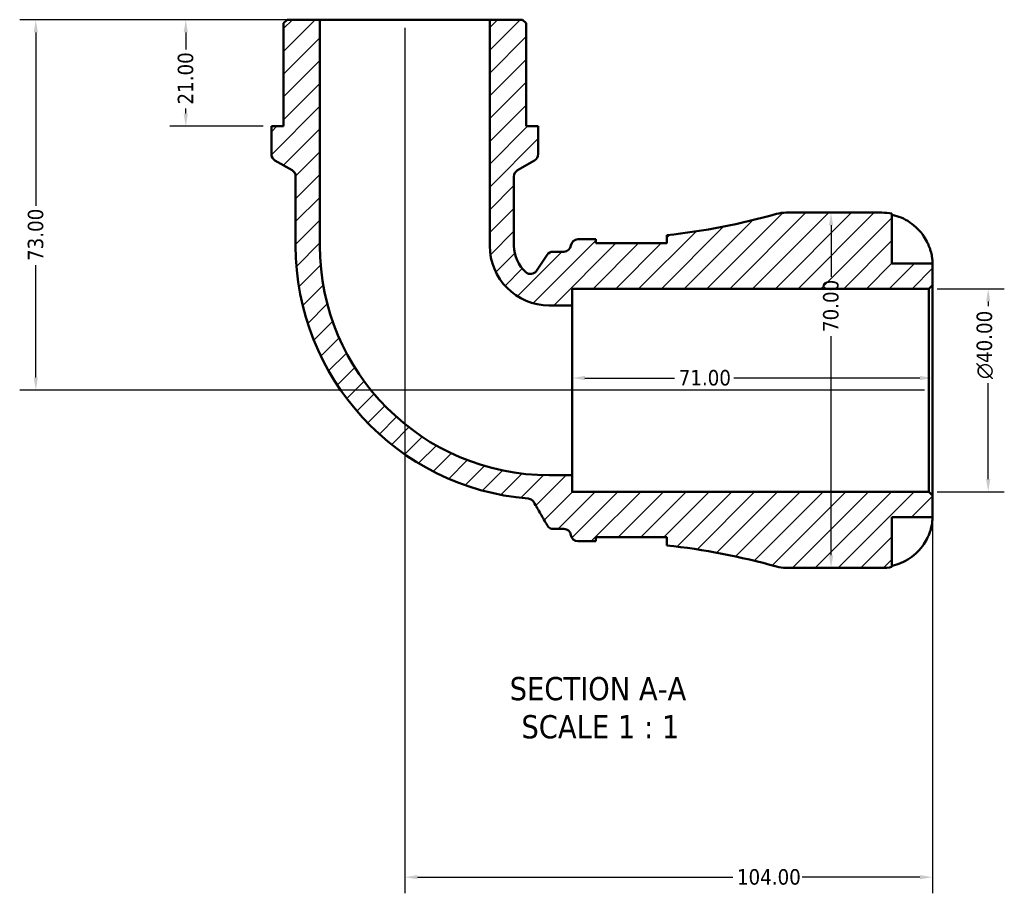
# Model space of a CAD drawing. Header units: millimetres. Extents: x 0 to 902, y -213 to 607.
# Tile 1 of 5: x 278 to 472, y -213 to -41. Entities that reach past the tile are written whole.
import ezdxf

# ---------------------------------------------------------------- set-up
doc = ezdxf.new("R2010")
doc.units = ezdxf.units.MM
for name, color, linetype, lineweight in [('Dimension (ANSI)', 7, 'Continuous', 25), ('Hatch (ANSI)', 7, 'Continuous', 18), ('Symbol (ANSI)', 7, 'Continuous', 25), ('Visible (ANSI)', 7, 'Continuous', 50)]:
    doc.layers.add(name, color=color, linetype=linetype, lineweight=lineweight)
doc.styles.add('Label Text (ANSI)', font='tahoma.ttf')
doc.styles.add('Note Text (ANSI)', font='tahoma.ttf')
doc.dimstyles.new('Default - mm (ANSI)', dxfattribs={"dimtxt": 3.04800009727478, "dimasz": 2.5, "dimexe": 3.175, "dimexo": 1.6002, "dimgap": 0.7999999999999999, "dimtad": 0, "dimtoh": 1, "dimrnd": 1e-08, "dimzin": 4, "dimdsep": 46, "dimtxsty": 'Note Text (ANSI)', "dimcen": 0.09, "dimdle": 10, "dimclrd": 256, "dimclre": 256, "dimclrt": 256, "dimadec": 1, "dimazin": 1, "dimtfac": 1, "dimtofl": 0, "dimtmove": 0, "dimatfit": 3, "dimfxl": 1, "dimtolj": 1, "dimtzin": 4, "dimlwd": -1, "dimlwe": -1, "dimarcsym": 0})

# ---------------------------------------------------------------- blocks, each defined once
blk = doc.blocks.new('*D7')
at = {"layer": 'Defpoints', "color": 0, "transparency": 16777216}
for p in [(387.193529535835, -111.2189516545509), (387.193529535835, -113.6362054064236), (458.1935295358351, -113.6362054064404)]:
    blk.add_point(p, dxfattribs=at)
at = {"layer": 'Dimension (ANSI)', "transparency": 16777216}
for p, q in [((389.693529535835, -111.2189516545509), (407.3681163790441, -111.2189516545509)), ((455.6935295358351, -111.2189516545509), (419.0189426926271, -111.2189516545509))]:
    blk.add_line(p, q, dxfattribs=at)
for points in [[(389.693529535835, -110.8022849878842), (389.693529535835, -111.6356183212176), (387.193529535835, -111.2189516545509)], [(455.6935295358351, -110.8022849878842), (455.6935295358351, -111.6356183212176), (458.1935295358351, -111.2189516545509)]]:
    blk.add_solid(points, dxfattribs=at)
at = {"layer": 'Dimension (ANSI)', "transparency": 16777216, "insert": (408.1681163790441, -109.6325177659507), "char_height": 3.04800009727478, "attachment_point": 1, "style": 'Note Text (ANSI)'}
blk.add_mtext('\\A1;71.00', dxfattribs=at)
blk = doc.blocks.new('*D8')
at = {"layer": 'Defpoints', "color": 0, "transparency": 16777216}
for p in [(457.4935295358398, -93.6362054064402), (469.1656013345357, -93.6362054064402), (457.4935295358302, -133.6362054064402)]:
    blk.add_point(p, dxfattribs=at)
at = {"layer": 'Dimension (ANSI)', "transparency": 16777216}
for p, q in [((459.0937295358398, -93.6362054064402), (472.3406013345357, -93.6362054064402)), ((469.1656013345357, -96.1362054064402), (469.1656013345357, -97.08044957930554)), ((469.1656013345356, -131.1362054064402), (469.1656013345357, -112.2262502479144)), ((459.0937295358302, -133.6362054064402), (472.3406013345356, -133.6362054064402))]:
    blk.add_line(p, q, dxfattribs=at)
for points in [[(468.748934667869, -96.1362054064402), (469.5822680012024, -96.1362054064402), (469.1656013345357, -93.6362054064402)], [(468.7489346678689, -131.1362054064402), (469.5822680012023, -131.1362054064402), (469.1656013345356, -133.6362054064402)]]:
    blk.add_solid(points, dxfattribs=at)
at = {"layer": 'Dimension (ANSI)', "transparency": 16777216, "insert": (466.8725921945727, -111.4262502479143), "char_height": 3.04800009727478, "attachment_point": 1, "rotation": 90, "style": 'Note Text (ANSI)'}
blk.add_mtext('\\A1;\\fAIGDT|b0|i0;\\H3.0480;\\ln\\fTahoma|b0|i0;\\H3.0480;40.00', dxfattribs=at)
blk = doc.blocks.new('*D9')
at = {"layer": 'Defpoints', "color": 0, "transparency": 16777216}
for p in [(337.4624795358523, -40.63620540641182), (311.0300295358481, -61.63620540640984), (327.9018795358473, -61.63620540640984)]:
    blk.add_point(p, dxfattribs=at)
at = {"layer": 'Dimension (ANSI)', "transparency": 16777216}
for p, q in [((335.8622795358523, -40.63620540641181), (307.8550295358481, -40.63620540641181)), ((311.0300295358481, -43.13620540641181), (311.0300295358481, -46.51176314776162)), ((311.0300295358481, -59.13620540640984), (311.0300295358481, -58.14211934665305)), ((326.3016795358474, -61.63620540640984), (307.8550295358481, -61.63620540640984))]:
    blk.add_line(p, q, dxfattribs=at)
for points in [[(310.6133628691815, -43.13620540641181), (311.4466962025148, -43.13620540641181), (311.0300295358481, -40.63620540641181)], [(310.6133628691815, -59.13620540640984), (311.4466962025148, -59.13620540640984), (311.0300295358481, -61.63620540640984)]]:
    blk.add_solid(points, dxfattribs=at)
at = {"layer": 'Dimension (ANSI)', "transparency": 16777216, "insert": (309.4425721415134, -57.342119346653), "char_height": 3.04800009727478, "attachment_point": 1, "rotation": 90, "style": 'Note Text (ANSI)'}
blk.add_mtext('\\A1;21.00', dxfattribs=at)
blk = doc.blocks.new('*D10')
at = {"layer": 'Defpoints', "color": 0, "transparency": 16777216}
for p in [(337.4624795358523, -40.63620540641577), (281.4736122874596, -113.6362054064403), (458.1935295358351, -113.6362054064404)]:
    blk.add_point(p, dxfattribs=at)
at = {"layer": 'Dimension (ANSI)', "transparency": 16777216}
for p, q in [((335.8622795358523, -40.63620540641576), (278.2986122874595, -40.63620540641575)), ((281.4736122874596, -43.13620540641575), (281.4736122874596, -77.3107922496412)), ((281.4736122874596, -111.1362054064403), (281.4736122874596, -88.96161856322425)), ((456.5933295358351, -113.6362054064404), (278.2986122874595, -113.6362054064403))]:
    blk.add_line(p, q, dxfattribs=at)
for points in [[(281.0569456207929, -43.13620540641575), (281.8902789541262, -43.13620540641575), (281.4736122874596, -40.63620540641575)], [(281.0569456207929, -111.1362054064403), (281.8902789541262, -111.1362054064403), (281.4736122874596, -113.6362054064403)]]:
    blk.add_solid(points, dxfattribs=at)
at = {"layer": 'Dimension (ANSI)', "transparency": 16777216, "insert": (279.8861548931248, -88.16161856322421), "char_height": 3.04800009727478, "attachment_point": 1, "rotation": 90, "style": 'Note Text (ANSI)'}
blk.add_mtext('\\A1;73.00', dxfattribs=at)
blk = doc.blocks.new('*D11')
at = {"layer": 'Defpoints', "color": 0, "transparency": 16777216}
for p in [(354.1935295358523, -40.63620540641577), (458.1935295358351, -134.3362054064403), (458.1935295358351, -209.5486038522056)]:
    blk.add_point(p, dxfattribs=at)
at = {"layer": 'Dimension (ANSI)', "transparency": 16777216}
for p, q in [((354.1935295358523, -42.23640540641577), (354.1935295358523, -212.7236038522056)), ((458.1935295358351, -135.9364054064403), (458.1935295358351, -212.7236038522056)), ((356.6935295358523, -209.5486038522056), (418.8538221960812, -209.5486038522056)), ((455.6935295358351, -209.5486038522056), (432.5332368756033, -209.5486038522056))]:
    blk.add_line(p, q, dxfattribs=at)
for points in [[(356.6935295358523, -209.1319371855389), (356.6935295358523, -209.9652705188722), (354.1935295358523, -209.5486038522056)], [(455.6935295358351, -209.1319371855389), (455.6935295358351, -209.9652705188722), (458.1935295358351, -209.5486038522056)]]:
    blk.add_solid(points, dxfattribs=at)
at = {"layer": 'Dimension (ANSI)', "transparency": 16777216, "insert": (419.6538221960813, -207.9621699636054), "char_height": 3.04800009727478, "attachment_point": 1, "style": 'Note Text (ANSI)'}
blk.add_mtext('\\A1;104.00', dxfattribs=at)
blk = doc.blocks.new('*D12')
at = {"layer": 'Defpoints', "color": 0, "transparency": 16777216}
for p in [(438.1997461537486, -78.63620540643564), (438.1997461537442, -78.63620540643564), (438.1997461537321, -148.6362054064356)]:
    blk.add_point(p, dxfattribs=at)
at = {"layer": 'Dimension (ANSI)', "transparency": 16777216}
for p, q in [((438.1997461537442, -81.13620540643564), (438.1997461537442, -91.31079224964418)), ((438.1997461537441, -146.1362054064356), (438.1997461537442, -102.9616185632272))]:
    blk.add_line(p, q, dxfattribs=at)
for points in [[(437.7830794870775, -81.13620540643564), (438.6164128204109, -81.13620540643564), (438.1997461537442, -78.63620540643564)], [(437.7830794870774, -146.1362054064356), (438.6164128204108, -146.1362054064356), (438.1997461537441, -148.6362054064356)]]:
    blk.add_solid(points, dxfattribs=at)
at = {"layer": 'Dimension (ANSI)', "transparency": 16777216, "insert": (436.613312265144, -102.1616185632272), "char_height": 3.04800009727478, "attachment_point": 1, "rotation": 90, "style": 'Note Text (ANSI)'}
blk.add_mtext('\\A1;70.00', dxfattribs=at)

msp = doc.modelspace()

# ---------------------------------------------------------------- hatches: boundary and pattern name
at = {"layer": 'Hatch (ANSI)'}
h = msp.add_hatch(dxfattribs=at)
h.set_pattern_fill('ANSI31', color=256, scale=25.4, style=0)
h.set_pattern_definition([(45, (0, 0), (-2.245064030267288, 2.245064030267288), [])])
edge = h.paths.add_edge_path()
edge.add_ellipse((429.3487800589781, -141.6362054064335), major_axis=(-1.889832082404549, -6.74006933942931), ratio=1, start_angle=0, end_angle=15.66283941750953)
edge.add_line((429.3487800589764, -148.6362054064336), (448.1935295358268, -148.636205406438))
edge.add_ellipse((448.1935295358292, -138.6362054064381), major_axis=(-2.363349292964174e-12, -9.999999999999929), ratio=1, start_angle=5.544215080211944e-14, end_angle=11.53695903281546)
edge.add_line((450.1935295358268, -148.4341643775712), (450.1935295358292, -138.6362054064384))
edge.add_line((450.1935295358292, -138.6362054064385), (458.1935295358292, -138.6362054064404))
edge.add_line((458.1935295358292, -138.6362054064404), (458.1935295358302, -134.3362054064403))
edge.add_line((458.1935295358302, -134.3362054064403), (457.4935295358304, -133.6362054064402))
edge.add_line((457.4935295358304, -133.6362054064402), (387.1935295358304, -133.6362054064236))
edge.add_line((387.1935295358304, -133.6362054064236), (387.1935295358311, -130.3672554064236))
edge.add_line((387.1935295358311, -130.3672554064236), (382.6585295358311, -130.3672554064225))
edge.add_ellipse((382.6585295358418, -85.1712054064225), major_axis=(-1.067696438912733e-11, -45.19605), ratio=1, start_angle=270, end_angle=360, ccw=False)
edge.add_line((337.4624795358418, -85.17120540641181), (337.4624795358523, -40.6362054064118))
edge.add_line((337.4624795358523, -40.63620540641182), (330.9920295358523, -40.63620540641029))
edge.add_line((330.9920295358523, -40.63620540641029), (330.2920295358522, -41.33620540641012))
edge.add_line((330.2920295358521, -41.33620540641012), (330.2920295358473, -61.63620540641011))
edge.add_line((330.2920295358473, -61.63620540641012), (327.9018795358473, -61.63620540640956))
edge.add_line((327.9018795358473, -61.63620540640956), (327.901879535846, -67.12791502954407))
edge.add_ellipse((329.3018795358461, -67.12791502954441), major_axis=(-1.40000000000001, 3.308689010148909e-13), ratio=1, start_angle=0, end_angle=59.99999999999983)
edge.add_line((328.6018795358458, -68.34035059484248), (331.9821795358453, -70.29196770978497))
edge.add_ellipse((331.282179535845, -71.50440327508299), major_axis=(0.7000000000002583, 1.212435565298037), ratio=1, start_angle=299.999999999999, end_angle=359.99999999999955, ccw=False)
edge.add_line((332.682179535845, -71.50440327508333), (332.6821795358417, -85.1712054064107))
edge.add_ellipse((382.6585295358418, -85.1712054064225), major_axis=(-49.97635000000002, 1.177563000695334e-11), ratio=1, start_angle=0, end_angle=85.25251526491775)
edge.add_spline(control_points=[(378.5222639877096, -134.9760933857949), (378.6561814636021, -134.9872151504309), (378.7878027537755, -135.0175602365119), (379.0383412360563, -135.1148269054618), (379.1559583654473, -135.1812437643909), (379.4065630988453, -135.3748490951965), (379.5276789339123, -135.5134130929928), (379.6188293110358, -135.6712901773)], knot_values=[-0.1353173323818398, -0.1353173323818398, -0.1353173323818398, -0.1353173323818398, -0.09500377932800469, -0.09500377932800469, -0.05469022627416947, -0.05469022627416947, 0, 0, 0, 0], degree=3, periodic=0)
edge.add_line((379.6188293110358, -135.6712901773), (382.254384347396, -140.2362054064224))
edge.add_spline(control_points=[(382.254384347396, -140.2362054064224), (382.3312977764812, -140.3694233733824), (382.4296442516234, -140.4890586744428), (382.6612830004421, -140.6915291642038), (382.7929995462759, -140.7729870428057), (383.1039612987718, -140.9005980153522), (383.2845191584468, -140.9362054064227), (383.4668199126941, -140.9362054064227)], knot_values=[-0.1469863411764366, -0.1469863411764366, -0.1469863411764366, -0.1469863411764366, -0.1008382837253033, -0.1008382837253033, -0.05469022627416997, -0.05469022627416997, 0, 0, 0, 0], degree=3, periodic=0)
edge.add_line((383.4668199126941, -140.9362054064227), (385.5404906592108, -140.9362054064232))
edge.add_ellipse((385.5404906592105, -142.3362054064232), major_axis=(3.308689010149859e-13, 1.399999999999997), ratio=1, start_angle=277.18075578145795, end_angle=360.0000000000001, ccw=False)
edge.add_ellipse((388.3185295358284, -141.9862054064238), major_axis=(-1.389019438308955, -0.1749999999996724), ratio=1, start_angle=3.535527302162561e-13, end_angle=82.81924421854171)
edge.add_line((388.318529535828, -143.3862054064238), (391.178529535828, -143.3862054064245))
edge.add_ellipse((391.1785295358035, -277.7700649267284), major_axis=(2.45475911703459e-11, 134.3838595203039), ratio=1, start_angle=359.72712915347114, end_angle=360, ccw=False)
edge.add_line((391.8185295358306, -143.3877294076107), (391.8185295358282, -142.5862054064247))
edge.add_line((391.8185295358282, -142.5862054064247), (405.8185295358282, -142.586205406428))
edge.add_line((405.8185295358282, -142.586205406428), (405.8185295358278, -144.1860385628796))
edge.add_ellipse((391.1785295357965, -277.7700649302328), major_axis=(14.64000000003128, 133.5840263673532), ratio=1, start_angle=350.59147077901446, end_angle=360, ccw=False)
edge = h.paths.add_edge_path()
edge.add_ellipse((429.3487800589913, -85.63620540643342), major_axis=(1.672108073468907e-12, 6.999999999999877), ratio=1, start_angle=0, end_angle=15.66283941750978)
edge.add_ellipse((391.1785295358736, 50.49765411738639), major_axis=(36.2804184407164, -129.3937901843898), ratio=1, start_angle=350.5914707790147, end_angle=360, ccw=False)
edge.add_line((405.8185295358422, -83.08637224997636), (405.8185295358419, -84.68620540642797))
edge.add_line((405.8185295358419, -84.68620540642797), (391.8185295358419, -84.68620540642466))
edge.add_line((391.8185295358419, -84.68620540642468), (391.8185295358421, -83.88468140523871))
edge.add_ellipse((391.1785295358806, 50.49765411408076), major_axis=(0.6399999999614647, -134.3823355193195), ratio=1, start_angle=359.7271291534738, end_angle=360, ccw=False)
edge.add_line((391.1785295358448, -83.88620540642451), (388.3185295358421, -83.88620540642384))
edge.add_ellipse((388.3185295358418, -85.28620540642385), major_axis=(3.308689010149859e-13, 1.399999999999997), ratio=1, start_angle=9.17913471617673e-14, end_angle=82.81924421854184)
edge.add_ellipse((385.540490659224, -84.93620540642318), major_axis=(1.389019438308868, -0.1750000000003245), ratio=1, start_angle=277.1807557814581, end_angle=360, ccw=False)
edge.add_line((385.5404906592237, -86.33620540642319), (383.4070572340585, -86.33620540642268))
edge.add_ellipse((383.4070572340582, -87.73620540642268), major_axis=(3.264280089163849e-13, 1.399999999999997), ratio=1, start_angle=0, end_angle=56.26350248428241)
edge.add_line((382.2428165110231, -86.95868142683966), (380.1407115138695, -90.10630941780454))
edge.add_ellipse((378.9764707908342, -89.3287854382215), major_axis=(1.164240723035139, -0.7775239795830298), ratio=1, start_angle=262.2075787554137, end_angle=359.99999999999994, ccw=False)
edge.add_ellipse((382.6585295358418, -85.1712054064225), major_axis=(-4.610255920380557, -5.205649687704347), ratio=1, start_angle=311.52891876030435, end_angle=360, ccw=False)
edge.add_line((375.7048795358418, -85.17120540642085), (375.704879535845, -71.5044032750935))
edge.add_ellipse((377.104879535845, -71.50440327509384), major_axis=(-1.399999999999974, 3.219871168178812e-13), ratio=1, start_angle=299.99999999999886, end_angle=360.0000000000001, ccw=False)
edge.add_line((376.4048795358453, -70.29196770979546), (379.7851795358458, -68.34035059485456))
edge.add_ellipse((379.0851795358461, -67.12791502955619), major_axis=(0.6999999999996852, -1.212435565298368), ratio=1, start_angle=0, end_angle=60.00000000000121)
edge.add_line((380.4851795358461, -67.1279150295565), (380.4851795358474, -61.63620540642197))
edge.add_line((380.4851795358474, -61.63620540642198), (378.0950295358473, -61.63620540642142))
edge.add_line((378.0950295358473, -61.63620540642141), (378.0950295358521, -41.33620540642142))
edge.add_line((378.0950295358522, -41.33620540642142), (377.3950295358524, -40.63620540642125))
edge.add_line((377.3950295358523, -40.63620540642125), (370.9245795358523, -40.63620540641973))
edge.add_line((370.9245795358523, -40.63620540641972), (370.9245795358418, -85.17120540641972))
edge.add_ellipse((382.6585295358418, -85.17120540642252), major_axis=(-11.73395, 2.777583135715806e-12), ratio=1, start_angle=0, end_angle=90.00000000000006)
edge.add_line((382.658529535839, -96.90515540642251), (387.193529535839, -96.90515540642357))
edge.add_line((387.193529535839, -96.90515540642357), (387.1935295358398, -93.63620540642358))
edge.add_line((387.1935295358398, -93.63620540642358), (457.4935295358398, -93.6362054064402))
edge.add_line((457.4935295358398, -93.6362054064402), (458.19352953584, -92.93620540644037))
edge.add_line((458.19352953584, -92.93620540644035), (458.193529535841, -88.63620540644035))
edge.add_line((458.1935295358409, -88.63620540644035), (450.1935295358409, -88.63620540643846))
edge.add_line((450.193529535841, -88.63620540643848), (450.1935295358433, -78.83824643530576))
edge.add_ellipse((448.193529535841, -88.63620540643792), major_axis=(2.000000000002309, 9.797958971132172), ratio=1, start_angle=0, end_angle=11.53695903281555)
edge.add_line((448.1935295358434, -78.636205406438), (429.348780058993, -78.63620540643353))

# ---------------------------------------------------------------- linework, layer by layer
at = {"layer": 'Visible (ANSI)'}
for p, q in [((330.9920295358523, -40.6362054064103), (330.2920295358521, -41.33620540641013)), ((337.4624795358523, -40.63620540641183), (330.9920295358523, -40.6362054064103)), ((337.4624795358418, -85.17120540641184), (337.4624795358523, -40.63620540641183)), ((370.9245795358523, -40.63620540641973), (337.4624795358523, -40.63620540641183)), ((377.3950295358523, -40.63620540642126), (370.9245795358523, -40.63620540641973)), ((370.9245795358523, -40.63620540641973), (370.9245795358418, -85.17120540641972)), ((378.0950295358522, -41.33620540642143), (377.3950295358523, -40.63620540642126)), ((330.2920295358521, -41.33620540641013), (330.2920295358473, -61.63620540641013)), ((378.0950295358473, -61.63620540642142), (378.0950295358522, -41.33620540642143)), ((330.2920295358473, -61.63620540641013), (327.9018795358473, -61.63620540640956)), ((327.9018795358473, -61.63620540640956), (327.9018795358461, -67.12791502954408)), ((380.4851795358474, -61.63620540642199), (378.0950295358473, -61.63620540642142)), ((380.4851795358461, -67.12791502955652), (380.4851795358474, -61.63620540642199)), ((328.6018795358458, -68.34035059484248), (331.9821795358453, -70.29196770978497)), ((376.4048795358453, -70.29196770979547), (379.7851795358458, -68.34035059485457)), ((332.682179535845, -71.50440327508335), (332.6821795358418, -85.17120540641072)), ((375.7048795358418, -85.17120540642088), (375.7048795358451, -71.50440327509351)), ((448.1935295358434, -78.636205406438), (429.348780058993, -78.63620540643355)), ((450.193529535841, -88.63620540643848), (450.1935295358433, -78.83824643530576)), ((405.8185295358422, -83.08637224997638), (405.8185295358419, -84.686205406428)), ((391.1785295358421, -83.88620540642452), (388.3185295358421, -83.88620540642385)), ((391.8185295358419, -84.68620540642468), (391.8185295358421, -83.8846814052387)), ((405.8185295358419, -84.686205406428), (391.8185295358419, -84.68620540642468)), ((382.2428165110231, -86.95868142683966), (380.1407115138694, -90.10630941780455)), ((385.5404906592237, -86.33620540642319), (383.4070572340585, -86.33620540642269)), ((458.193529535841, -88.63620540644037), (450.193529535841, -88.63620540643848)), ((458.19352953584, -92.93620540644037), (458.193529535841, -88.63620540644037)), ((457.4935295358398, -93.63620540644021), (458.19352953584, -92.93620540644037)), ((458.1935295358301, -134.3362054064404), (458.19352953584, -92.93620540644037)), ((387.193529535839, -96.90515540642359), (387.1935295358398, -93.63620540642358)), ((387.1935295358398, -93.63620540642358), (457.4935295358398, -93.63620540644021)), ((457.4935295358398, -93.6362054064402), (457.4935295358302, -133.6362054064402)), ((382.658529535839, -96.90515540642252), (387.193529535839, -96.90515540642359)), ((387.193529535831, -130.3672554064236), (387.193529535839, -96.90515540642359)), ((387.1935295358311, -130.3672554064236), (382.6585295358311, -130.3672554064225)), ((387.1935295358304, -133.6362054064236), (387.1935295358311, -130.3672554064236)), ((457.4935295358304, -133.6362054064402), (387.1935295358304, -133.6362054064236)), ((458.1935295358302, -134.3362054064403), (457.4935295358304, -133.6362054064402)), ((458.1935295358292, -138.6362054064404), (458.1935295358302, -134.3362054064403)), ((450.1935295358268, -148.4341643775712), (450.1935295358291, -138.6362054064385)), ((450.1935295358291, -138.6362054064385), (458.1935295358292, -138.6362054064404)), ((383.4668199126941, -140.9362054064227), (385.5404906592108, -140.9362054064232)), ((388.318529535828, -143.3862054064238), (391.178529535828, -143.3862054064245)), ((391.818529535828, -143.3877294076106), (391.8185295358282, -142.5862054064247)), ((391.8185295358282, -142.5862054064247), (405.8185295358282, -142.586205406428)), ((405.8185295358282, -142.586205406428), (405.8185295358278, -144.1860385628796)), ((429.3487800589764, -148.6362054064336), (448.1935295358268, -148.636205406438))]:
    msp.add_line(p, q, dxfattribs=at)
for centre, radius, start, end in [((329.3018795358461, -67.12791502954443), 1.40000000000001, 180, 239.9999999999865), ((379.0851795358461, -67.12791502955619), 1.399999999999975, 299.9999999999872, 0), ((331.282179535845, -71.504403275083), 1.399999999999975, 0, 59.99999999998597), ((377.104879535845, -71.50440327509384), 1.399999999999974, 119.9999999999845, 180), ((391.1785295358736, 50.49765411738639), 134.3838595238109, 276.2543101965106, 285.6628394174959), ((429.3487800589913, -85.63620540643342), 6.999999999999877, 89.99999999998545, 105.6628394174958), ((448.193529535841, -88.63620540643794), 9.99999999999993, 78.46304096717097, 89.99999999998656), ((382.6585295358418, -85.1712054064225), 49.97635000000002, 180, 265.2525152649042), ((382.6585295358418, -85.17120540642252), 45.19605, 180, 269.9999999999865), ((382.6585295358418, -85.17120540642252), 11.73395, 180, 269.9999999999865), ((382.6585295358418, -85.1712054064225), 6.953650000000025, 180, 228.4710812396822), ((385.540490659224, -84.9362054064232), 1.399999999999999, 269.9999999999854, 352.8192442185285), ((388.3185295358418, -85.28620540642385), 1.399999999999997, 89.99999999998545, 172.8192442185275), ((391.1785295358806, 50.49765411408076), 134.3838595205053, 269.9999999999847, 270.272870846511), ((383.4070572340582, -87.7362054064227), 1.399999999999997, 89.99999999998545, 146.2635024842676), ((378.9764707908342, -89.32878543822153), 1.400000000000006, 228.4710812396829, 326.2635024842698), ((385.5404906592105, -142.3362054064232), 1.399999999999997, 7.180755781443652, 89.99999999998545), ((388.3185295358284, -141.9862054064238), 1.400000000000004, 187.1807557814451, 269.9999999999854), ((391.1785295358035, -277.7700649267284), 134.3838595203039, 89.72712915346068, 89.99999999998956), ((391.1785295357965, -277.7700649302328), 134.3838595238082, 74.33716058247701, 83.7456898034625), ((429.3487800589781, -141.6362054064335), 7.000000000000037, 254.3371605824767, 269.9999999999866), ((448.1935295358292, -138.6362054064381), 9.999999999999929, 269.9999999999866, 281.536959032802)]:
    msp.add_arc(centre, radius, start, end, dxfattribs=at)
for points, knots in [([(450.1935295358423, -79.06890946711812), (450.8326677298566, -79.20024357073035), (451.4568301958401, -79.3976101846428), (452.5796731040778, -79.86435043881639), (453.1788629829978, -80.17974593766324), (454.2970394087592, -80.93012209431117), (454.8160369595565, -81.36508635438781), (455.6899656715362, -82.24269959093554), (456.1248963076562, -82.76667288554), (456.7805833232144, -83.75321949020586), (457.0285648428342, -84.19784773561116), (457.2338899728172, -84.63620540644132)], [0.1897242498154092, 0.1897242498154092, 0.1897242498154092, 0.1897242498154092, 0.3692652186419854, 0.3692652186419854, 0.5545201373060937, 0.5545201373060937, 0.7397750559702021, 0.7397750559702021, 0.9260791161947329, 0.9260791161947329, 1.065680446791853, 1.065680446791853, 1.065680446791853, 1.065680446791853]), ([(457.2338899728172, -84.63620540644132), (457.3268919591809, -84.83475944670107), (457.4141524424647, -85.03587802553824), (457.5695160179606, -85.42494371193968), (457.638261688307, -85.61200203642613), (457.7780834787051, -86.02744832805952), (457.8451955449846, -86.25328477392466), (458.0030597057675, -86.85767990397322), (458.070244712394, -87.21252200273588), (458.1615743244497, -87.86228677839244), (458.1794673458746, -88.13690079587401), (458.1954736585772, -88.53112429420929), (458.1935295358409, -88.63620540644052), (458.193529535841, -88.63620540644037)], [-0.6479835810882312, -0.6479835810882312, -0.6479835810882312, -0.6479835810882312, -0.5812922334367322, -0.5812922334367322, -0.5195743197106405, -0.5195743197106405, -0.4431699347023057, -0.4431699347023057, -0.3085363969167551, -0.3085363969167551, -0.1588123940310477, -0.1588123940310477, 0, 0, 0, 0]), ([(378.5222639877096, -134.9760933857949), (378.6561814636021, -134.9872151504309), (378.7878027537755, -135.0175602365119), (379.0383412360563, -135.1148269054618), (379.1559583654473, -135.1812437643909), (379.4065630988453, -135.3748490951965), (379.5276789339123, -135.5134130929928), (379.6188293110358, -135.6712901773)], [-0.1353173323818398, -0.1353173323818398, -0.1353173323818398, -0.1353173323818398, -0.09500377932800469, -0.09500377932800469, -0.05469022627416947, -0.05469022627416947, 0, 0, 0, 0]), ([(379.6188293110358, -135.6712901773), (380.0638467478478, -136.4420829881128), (380.5088641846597, -137.2128757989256), (381.3873825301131, -138.734514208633), (381.8208834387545, -139.4853598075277), (382.254384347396, -140.2362054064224)], [-0.6079400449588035, -0.6079400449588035, -0.6079400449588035, -0.6079400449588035, -0.3409295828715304, -0.3409295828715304, -0.08082903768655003, -0.08082903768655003, -0.08082903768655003, -0.08082903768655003]), ([(458.1935295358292, -138.6362054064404), (458.193529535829, -138.6362054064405), (458.1938804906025, -138.6789792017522), (458.1908729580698, -138.8561435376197), (458.1870613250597, -138.9980154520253), (458.155163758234, -139.4459812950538), (458.1176226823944, -139.7900657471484), (457.9875917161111, -140.4659587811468), (457.9183832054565, -140.7587090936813), (457.7616286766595, -141.2975889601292), (457.6834842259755, -141.5349651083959), (457.5033834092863, -142.0216645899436), (457.4014502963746, -142.2691538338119), (457.2718133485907, -142.554619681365), (457.2529670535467, -142.5954769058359), (457.2338899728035, -142.6362054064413)], [-2.778041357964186, -2.778041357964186, -2.778041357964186, -2.778041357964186, -2.67672151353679, -2.67672151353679, -2.565581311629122, -2.565581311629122, -2.409601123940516, -2.409601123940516, -2.305193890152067, -2.305193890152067, -2.226175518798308, -2.226175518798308, -2.144504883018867, -2.144504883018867, -2.130817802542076, -2.130817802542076, -2.130817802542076, -2.130817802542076]), ([(382.254384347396, -140.2362054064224), (382.3312977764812, -140.3694233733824), (382.4296442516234, -140.4890586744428), (382.6612830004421, -140.6915291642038), (382.7929995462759, -140.7729870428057), (383.1039612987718, -140.9005980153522), (383.2845191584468, -140.9362054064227), (383.4668199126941, -140.9362054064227)], [-0.1469863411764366, -0.1469863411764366, -0.1469863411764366, -0.1469863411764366, -0.1008382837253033, -0.1008382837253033, -0.05469022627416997, -0.05469022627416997, 0, 0, 0, 0]), ([(457.2338899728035, -142.6362054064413), (457.0285648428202, -143.0745630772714), (456.7805833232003, -143.5191913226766), (456.1248963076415, -144.5057379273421), (455.6899656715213, -145.0297112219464), (454.8160369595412, -145.9073244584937), (454.2970394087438, -146.3422887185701), (453.1788629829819, -147.0926648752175), (452.5796731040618, -147.4080603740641), (451.4568301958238, -147.8748006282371), (450.8326677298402, -148.0721672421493), (450.193529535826, -148.2035013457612)], [4.902643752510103, 4.902643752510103, 4.902643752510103, 4.902643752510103, 5.042245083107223, 5.042245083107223, 5.228549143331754, 5.228549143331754, 5.413804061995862, 5.413804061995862, 5.59905898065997, 5.59905898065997, 5.778599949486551, 5.778599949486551, 5.778599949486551, 5.778599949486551])]:
    msp.add_open_spline(points, degree=3, knots=knots, dxfattribs=at)
for points in [[(405.755802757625, -84.68621321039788), (405.7973672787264, -84.57774676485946), (405.8185295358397, -84.47580987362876), (405.8185295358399, -84.38125187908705)], [(405.818529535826, -142.8911589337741), (405.818529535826, -142.7966195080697), (405.7973727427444, -142.694694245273), (405.7558011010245, -142.5862031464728)]]:
    msp.add_open_spline(points, degree=3, dxfattribs=at)

# ---------------------------------------------------------------- texts
at = {"layer": 'Symbol (ANSI)', "char_height": 4.571999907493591, "attachment_point": 7, "style": 'Label Text (ANSI)'}
for s, insert in [('SECTION A-A', (374.8595783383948, -174.7786965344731)), ('SCALE 1 : 1', (377.1789238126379, -182.2915538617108))]:
    msp.add_mtext(s, dxfattribs=dict(at, insert=insert))

# ---------------------------------------------------------------- dimensions: what is measured, and where the dimension line sits
at = {"layer": 'Dimension (ANSI)'}
for base, p1, p2, angle, override, picture, middle in [((281.4736122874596, -113.6362054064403), (337.4624795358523, -40.63620540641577), (458.1935295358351, -113.6362054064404), 90, {"dimtoh": 0, "dimdec": 2, "dimtp": 0, "dimtm": -0, "dimtdec": 2, "dimatfit": 1}, '*D10', (281.4736122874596, -83.13620540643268)), ((311.0300295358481, -61.63620540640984), (337.4624795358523, -40.63620540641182), (327.9018795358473, -61.63620540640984), 270, {"dimtoh": 0, "dimdec": 2, "dimtp": 0, "dimtm": -0, "dimtdec": 2, "dimatfit": 1}, '*D9', (311.0300295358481, -52.32694124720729)), ((458.1935295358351, -209.5486038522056), (354.1935295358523, -40.63620540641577), (458.1935295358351, -134.3362054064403), 180, {"dimtoh": 0, "dimdec": 2, "dimtp": 0, "dimtm": -0, "dimtdec": 2, "dimatfit": 1}, '*D11', (425.6935295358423, -209.5486038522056)), ((438.1997461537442, -78.63620540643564), (438.1997461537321, -148.6362054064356), (438.1997461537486, -78.63620540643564), 270, {"dimtoh": 0, "dimdec": 2, "dimse1": 1, "dimse2": 1, "dimtp": 0, "dimtm": -0, "dimtdec": 2, "dimatfit": 1}, '*D12', (438.1997461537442, -97.13620540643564)), ((387.193529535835, -111.2189516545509), (458.1935295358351, -113.6362054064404), (387.193529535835, -113.6362054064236), 180, {"dimtoh": 0, "dimdec": 2, "dimse1": 1, "dimse2": 1, "dimtp": 0, "dimtm": -0, "dimtdec": 2, "dimatfit": 1}, '*D7', (413.1935295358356, -111.2189516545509))]:
    dim = msp.add_linear_dim(base=base, p1=p1, p2=p2, angle=angle, dimstyle='Default - mm (ANSI)', override=override, dxfattribs=at)
    dim.commit()
    dim.dimension.update_dxf_attribs({"geometry": picture, "text_midpoint": middle, "dimtype": 160})
dim = msp.add_linear_dim(base=(469.1656013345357, -93.6362054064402), p1=(457.4935295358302, -133.6362054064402), p2=(457.4935295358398, -93.6362054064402), angle=90, text='\\fAIGDT|b0|i0;\\H3.0480;\\ln\\fTahoma|b0|i0;\\H3.0480;<>', dimstyle='Default - mm (ANSI)', override={"dimtoh": 0, "dimdec": 2, "dimtp": 0, "dimtm": -0, "dimtdec": 2, "dimatfit": 1}, dxfattribs=at)
dim.commit()
dim.dimension.update_dxf_attribs({"geometry": '*D8', "text_midpoint": (469.1656013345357, -104.6533499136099), "dimtype": 160})

doc.saveas('drawing.dxf')
